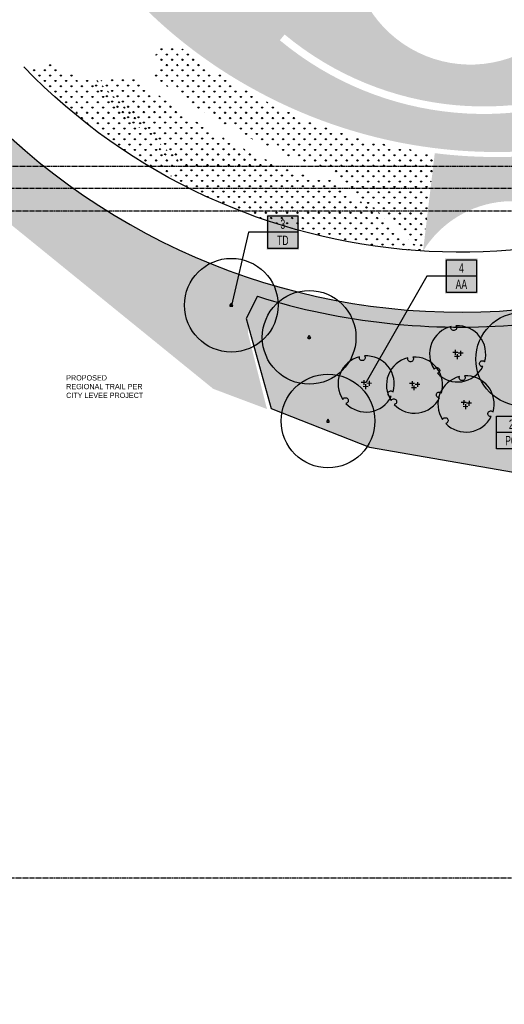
# Model space of a CAD drawing. Extents: x 1609557 to 1611883, y 574690 to 575242.
# Tile 2 of 43: x 1609836 to 1609966, y 574831 to 575094. Entities that reach past the tile are written whole.
import ezdxf
from ezdxf.enums import TextEntityAlignment as Align

# ---------------------------------------------------------------- set-up
doc = ezdxf.new("R2010")
doc.units = 0
doc.header["$MEASUREMENT"] = 0
doc.linetypes.add('HIDDEN', pattern=[0.375, 0.25, -0.125])
for name, color, linetype in [('L-ANNO-MACH', 7, 'HIDDEN'), ('L-ANNO-MACH-OVERALL', 7, 'HIDDEN'), ('L-PLNT-BASE', 2, 'Continuous'), ('L-PLNT-BID-ADD', 2, 'Continuous'), ('L-PLNT-SEED', 2, 'Continuous'), ('L-PLNT-TREE', 5, 'Continuous'), ('L-PLNT-TREE-PLAN', 7, 'Continuous'), ('L-STON', 3, 'Continuous')]:
    doc.layers.add(name, color=color, linetype=linetype)
doc.layers.add('L-ANNO-NOTE', color=2, linetype='Continuous', lineweight=25)
doc.layers.add('L-ANNO-NPLT', color=8, linetype='Continuous', plot=False)
doc.layers.add('L-PLNT-NPLT', color=21, linetype='Continuous', plot=False)
doc.styles.add('RDG 3-32 Anno', font='ARIALN.TTF', dxfattribs={"height": 0.09375})
doc.styles.add('RDG_Standard', font='ARIALN.TTF')
doc.styles.add('X-HLVM1S', font='ARIALN.TTF')
pattern_1 = [(90, (0, 0), (-1.414213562, 1.414213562), [0.375, -2.453427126]), (45, (0, 0), (-1.414213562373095, 1.414213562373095), [0.375, -1.625]), (135, (0, 0), (-1.414213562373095, -1.414213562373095), [0.375, -1.625])]

# ---------------------------------------------------------------- blocks, each defined once
blk = doc.blocks.new('PLNT-TREE-ORN-MULT')
at = {"layer": 'L-PLNT-TREE-PLAN', "color": 0, "extrusion": (5.028865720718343e-15, -4.300868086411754e-18, -1)}
for p, q in [((0.0005820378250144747, 0.02587582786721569), (-0.08649097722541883, 0.02667789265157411)), ((-0.04255343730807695, 0.06981336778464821), (-0.04335550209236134, -0.01725964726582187)), ((0.09588377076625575, 0.01115880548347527), (0.008810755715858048, 0.01196087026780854)), ((0.0527482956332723, 0.05509634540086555), (0.05194623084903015, -0.03197666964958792)), ((0.03269938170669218, -0.04839275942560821), (-0.05437363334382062, -0.04759069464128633)), ((-0.01043609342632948, -0.004455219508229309), (-0.01123815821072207, -0.09152823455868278))]:
    blk.add_line(p, q, dxfattribs=at)
at = {"layer": 'L-PLNT-TREE-PLAN', "color": 0}
blk.add_lwpolyline([(-0.02937539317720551, 0.4991363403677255, -0.2718992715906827), (-0.02216410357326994, 0.4473752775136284, -0.2718992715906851), (-0.06385349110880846, 0.4158601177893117, -0.2633037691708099), (-0.1106958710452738, 0.4355865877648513, -0.2633037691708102), (-0.1179077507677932, 0.4858989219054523, 0.518932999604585), (-0.417688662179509, -0.2748384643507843, -0.2647662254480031), (-0.3769914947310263, -0.2439824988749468, -0.2718992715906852), (-0.3288538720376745, -0.2643289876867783, -0.2633037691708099), (-0.3225163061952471, -0.3147589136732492, -0.2556770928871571), (-0.3610273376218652, -0.3459179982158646, 0.5174068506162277), (0.4463127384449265, -0.2253995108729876, -0.2652179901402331), (0.3991555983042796, -0.2055931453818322, -0.2718992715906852), (0.3927073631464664, -0.1537314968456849, -0.2633037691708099), (0.4332121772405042, -0.1230280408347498, -0.2575414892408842), (0.4796847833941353, -0.1410762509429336, 0.5192192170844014)], format="xyb", close=True, dxfattribs=at)
at = {"layer": 'L-PLNT-NPLT', "style": 'RDG_Standard'}
blk.add_attdef('KEY', (0.1024455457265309, 0.1900547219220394), '', height=0.046875, dxfattribs=at)
at = {"layer": 'L-PLNT-NPLT', "style": 'RDG_Standard', "flags": 1}
for tag, p in [('SIZE', (0.1024455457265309, -0.03404025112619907)), ('COMMON', (0.1024455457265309, 0.04065807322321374)), ('BOTANICAL', (0.1024455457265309, 0.1153563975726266)), ('CONDITION', (0.1024455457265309, -0.1087385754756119)), ('NOTES', (0.1024455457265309, -0.1834368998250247)), ('SORT', (0.1024455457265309, -0.2581352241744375))]:
    blk.add_attdef(tag, p, '', height=0.046875, dxfattribs=at)
blk = doc.blocks.new('PLNT-TREE-DEC-PYRD')
at = {"layer": 'L-PLNT-TREE-PLAN', "color": 0}
for radius in [0.5, 0.002813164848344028]:
    blk.add_circle((0, 0), radius, dxfattribs=at)
for centre, radius, start, end in [((0.03363869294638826, -0.01942130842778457), 0.05087986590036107, 131.3868413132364, 168.6131586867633), ((-0.0336386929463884, -0.01942130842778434), 0.05087986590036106, 11.38684131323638, 48.61315868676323), ((1.275021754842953e-16, 0.03884261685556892), 0.05087986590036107, 251.3868413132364, 288.6131586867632)]:
    blk.add_arc(centre, radius, start, end, dxfattribs=at)
at = {"layer": 'L-PLNT-NPLT', "style": 'RDG_Standard'}
blk.add_attdef('KEY', (0.1024455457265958, 0.1900547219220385), '', height=0.046875, dxfattribs=at)
at = {"layer": 'L-PLNT-NPLT', "style": 'RDG_Standard', "flags": 1}
for tag, p in [('BOTANICAL', (0.1024455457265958, 0.1153563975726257)), ('SIZE', (0.1024455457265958, -0.03404025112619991)), ('COMMON', (0.1024455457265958, 0.04065807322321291)), ('CONDITION', (0.1024455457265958, -0.1087385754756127)), ('NOTES', (0.1024455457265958, -0.1834368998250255)), ('SORT', (0.1024455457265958, -0.2581352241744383))]:
    blk.add_attdef(tag, p, '', height=0.046875, dxfattribs=at)
blk = doc.blocks.new('*U73')
at = {"true_color": 0xffffff}
blk.add_hatch(color=7, dxfattribs=at).paths.add_polyline_path([(0.1124388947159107, 0.2352818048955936), (0.5466388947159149, 0.2352818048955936), (0.5466388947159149, -0.2349535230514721), (0.1124388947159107, -0.2352818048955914)])
at = {"color": 3}
blk.add_lwpolyline([(0.12953889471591, 0.2178535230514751), (0.5295388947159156, 0.2178535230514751), (0.5295388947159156, -0.2178535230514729), (0.12953889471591, -0.2178535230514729)], close=True, dxfattribs=at)
for points in [[(0.12953889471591, 1.110223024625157e-15), (-0.1295388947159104, -1.110223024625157e-15), (-0.3563236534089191, -0.9776983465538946)], [(0.5295388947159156, 1.110223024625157e-15), (0.12953889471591, 1.110223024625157e-15)]]:
    blk.add_lwpolyline(points, dxfattribs=at)
at = {"color": 1, "style": 'X-HLVM1S', "width": 0.8, "flags": 8}
for tag, p in [('PLANTNUMBER', (0.3295302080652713, 0.1089267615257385)), ('SPECIESTYPE', (0.3295302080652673, -0.1089267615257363))]:
    blk.add_attdef(tag, text='', height=0.125, dxfattribs=at).set_placement(p, align=Align.MIDDLE_CENTER)
blk = doc.blocks.new('*U91')
at = {"true_color": 0xffffff}
blk.add_hatch(color=7, dxfattribs=at).paths.add_polyline_path([(0.1124388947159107, 0.2352818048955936), (0.5466388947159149, 0.2352818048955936), (0.5466388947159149, -0.2349535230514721), (0.1124388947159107, -0.2352818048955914)])
at = {"color": 3}
blk.add_lwpolyline([(0.12953889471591, 0.2178535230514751), (0.5295388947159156, 0.2178535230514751), (0.5295388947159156, -0.2178535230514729), (0.12953889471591, -0.2178535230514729)], close=True, dxfattribs=at)
for points in [[(0.12953889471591, 1.110223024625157e-15), (-0.1295388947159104, -1.110223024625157e-15), (-0.9391445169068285, -1.41613935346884)], [(0.5295388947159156, 1.110223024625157e-15), (0.12953889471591, 1.110223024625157e-15)]]:
    blk.add_lwpolyline(points, dxfattribs=at)
at = {"color": 1, "style": 'X-HLVM1S', "width": 0.8, "flags": 8}
for tag, p in [('PLANTNUMBER', (0.3295302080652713, 0.1089267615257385)), ('SPECIESTYPE', (0.3295302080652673, -0.1089267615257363))]:
    blk.add_attdef(tag, text='', height=0.125, dxfattribs=at).set_placement(p, align=Align.MIDDLE_CENTER)
blk = doc.blocks.new('*U104')
at = {"true_color": 0xffffff}
blk.add_hatch(color=7, dxfattribs=at).paths.add_polyline_path([(-0.5466215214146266, 0.2352818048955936), (-0.1124215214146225, 0.2352818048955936), (-0.1124215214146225, -0.2349535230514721), (-0.5466215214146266, -0.2352818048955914)])
at = {"color": 3}
blk.add_lwpolyline([(-0.5295215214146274, 0.2178535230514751), (-0.1295215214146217, 0.2178535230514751), (-0.1295215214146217, -0.2178535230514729), (-0.5295215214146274, -0.2178535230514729)], close=True, dxfattribs=at)
for points in [[(-0.1295215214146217, 1.110223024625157e-15), (-0.5295215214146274, 1.110223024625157e-15)], [(-0.12953889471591, 1.110223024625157e-15), (0.1295388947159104, -1.110223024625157e-15), (0.9222198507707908, 0.01408633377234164)]]:
    blk.add_lwpolyline(points, dxfattribs=at)
at = {"color": 1, "style": 'X-HLVM1S', "width": 0.8, "flags": 8}
for tag, p in [('PLANTNUMBER', (-0.329530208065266, 0.1089267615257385)), ('SPECIESTYPE', (-0.32953020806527, -0.1089267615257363))]:
    blk.add_attdef(tag, text='', height=0.125, dxfattribs=at).set_placement(p, align=Align.MIDDLE_CENTER)
blk = doc.blocks.new('base bid')
at = {"layer": 'L-STON'}
h = blk.add_hatch(dxfattribs=at)
h.set_pattern_fill('AR-SAND', color=256, scale=2.5)
h.set_pattern_definition([(37.50000000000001, (-1609999.634312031, -572521.6229746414), (-0.1574833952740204, 4.817059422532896), [0, -3.8, 0, -4.25, 0, -4.0625]), (7.499999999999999, (-1609999.634312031, -572521.6229746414), (4.424441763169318, 7.055365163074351), [0, -2.05, 0, -3.425, 0, -1.3125]), (327.5, (-1610002.709312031, -572521.6229746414), (7.785354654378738, 0.01414763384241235), [0, -1.25, 0, -4.5, 0, -5.875]), (317.5, (-1610002.709312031, -572521.6229746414), (7.515316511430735, 2.194188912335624), [0, -0.625, 0, -2.95, 0, -3.375])])
edge = h.paths.add_edge_path()
edge.add_arc((975.1842532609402, 318.8047683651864), 481.7702616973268, 258.8784101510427, 260.4107916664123)
edge.add_line((894.9295026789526, -156.2339248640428), (884.2027706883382, -168.446132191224))
edge.add_line((884.2027706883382, -168.446132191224), (847.8491190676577, -190.6539219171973))
edge.add_line((847.8491190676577, -190.6539219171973), (798.1555349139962, -190.6539219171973))
edge.add_line((798.1555349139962, -190.6539219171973), (747.2964987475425, -172.5301932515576))
edge.add_line((747.2964987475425, -172.5301932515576), (711.4840671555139, -150.6228875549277))
edge.add_line((711.4840671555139, -150.6228875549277), (675.9964703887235, -118.4368421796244))
edge.add_line((675.9964703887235, -118.4368421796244), (504.1727170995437, -76.0782215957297))
edge.add_line((504.1727170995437, -76.0782215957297), (470.0743235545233, -62.44787501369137))
edge.add_line((470.0743235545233, -62.44787501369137), (384.715996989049, -72.36735664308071))
edge.add_line((384.715996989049, -72.36735664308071), (355.9447126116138, -76.94914028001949))
edge.add_line((355.9447126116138, -76.94914028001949), (344.0520851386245, -87.07581996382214))
edge.add_line((344.0520851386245, -87.07581996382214), (331.4194478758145, -90.8919148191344))
edge.add_line((331.4194478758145, -90.8919148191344), (175.0001791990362, -27.13090893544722))
edge.add_line((175.0001791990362, -27.13090893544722), (63.61505718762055, -52.02526193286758))
edge.add_line((63.61505718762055, -52.02526193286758), (4.422241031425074, -54.8544149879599))
edge.add_line((4.422241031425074, -54.8544149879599), (-69.8879120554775, -41.95109310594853))
edge.add_line((-69.8879120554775, -41.95109310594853), (-96.10807950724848, -31.68806857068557))
edge.add_line((-96.10807950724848, -31.68806857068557), (-102.7708319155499, -7.592912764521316))
edge.add_line((-102.7708319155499, -7.592912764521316), (-99.76146007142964, -1.693859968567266))
edge.add_arc((-45.59932130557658, 172.0601694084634), 182.0000000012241, 252.6868395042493, 275.0190642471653)
edge.add_line((-29.67664987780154, -9.241977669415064), (-29.3447826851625, -9.184034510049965))
edge.add_arc((-28.57626109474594, -25.37728074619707), 16.21147276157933, 61.79194727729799, 92.71718391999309, ccw=False)
edge.add_arc((51.7120899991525, 124.3093414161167), 153.6481874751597, 241.7919472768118, 285.8858236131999)
edge.add_arc((152.758396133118, -235.6392442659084), 220.2162130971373, 98.85330476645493, 105.5376167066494, ccw=False)
edge.add_arc((151.1820899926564, -225.4125226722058), 209.8687354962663, 70.0580048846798, 98.85778749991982, ccw=False)
edge.add_line((222.7617353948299, -28.12785397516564), (221.7754935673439, -30.49284057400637))
edge.add_arc((29.16494143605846, -585.7581051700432), 587.7230120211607, 70.86935000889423, 71.65257934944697)
edge.add_line((214.167296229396, -27.91182923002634), (214.0402741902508, -29.80142796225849))
edge.add_arc((29.16494161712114, -585.7581046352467), 585.8896781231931, 65.17206158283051, 71.60620215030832, ccw=False)
edge.add_line((275.1769008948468, -54.02054641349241), (275.9467077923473, -52.35666286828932))
edge.add_arc((29.16494235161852, -585.75810302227), 587.72300968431, 65.17206158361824, 66.03012498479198)
edge.add_line((267.9310958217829, -48.72080443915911), (268.3267669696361, -47.52202050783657))
edge.add_arc((365.5151381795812, 215.059979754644), 279.990868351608, 249.6891869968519, 287.8717470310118)
edge.add_arc((486.1190613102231, -158.9674474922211), 112.9999999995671, 62.84612761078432, 107.87174703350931, ccw=False)
edge.add_arc((625.6385876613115, 96.25216650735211), 177.9296759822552, 240.3772305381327, 271.4824047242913)
edge.add_arc((632.2057718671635, -159.6083406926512), 78.01511050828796, 45.1453067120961, 91.44266237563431, ccw=False)
edge.add_arc((804.4438500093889, -11.05135270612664), 149.7828535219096, 218.5050005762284, 297.7887874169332)
edge.add_arc((874.7528747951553, -144.4675637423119), 1.025781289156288, 113.8194262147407, 117.78878741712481, ccw=False)
edge.add_arc((923.8125677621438, -114.0406244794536), 57.59553997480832, 210.7966945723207, 223.8177650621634)
at = {"layer": 'L-PLNT-SEED'}
blk.add_lwpolyline([(-99.76146007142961, -1.693859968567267), (-102.7708319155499, -7.592912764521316), (-96.10807950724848, -31.68806857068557), (-69.8879120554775, -41.95109310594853), (4.422241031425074, -54.8544149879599), (63.61505718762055, -52.02526193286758), (175.0001791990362, -27.13090893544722), (331.4194478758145, -90.8919148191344), (344.0520851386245, -87.07581996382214), (355.9447126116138, -76.94914028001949), (384.715996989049, -72.36735664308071), (470.0743235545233, -62.44787501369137), (504.1727170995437, -76.0782215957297), (675.9964703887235, -118.4368421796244), (711.4840671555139, -150.6228875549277), (747.2964987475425, -172.5301932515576), (798.1555349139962, -190.6539219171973), (847.8491190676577, -190.6539219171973), (884.2027706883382, -168.446132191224), (894.9295026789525, -156.2339248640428)], dxfattribs=at)
blk.add_lwpolyline([(-99.76146007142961, -1.693859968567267, 0.09775229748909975), (-29.67664987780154, -9.241977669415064), (-29.34478268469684, -9.184034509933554)], format="xyb", dxfattribs=at)
blk = doc.blocks.new('viewports_Rebid')
at = {"layer": 'L-ANNO-MACH'}
blk.add_lwpolyline([(364.2274583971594, -20.91160278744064), (145.3571885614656, -20.91160278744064)], dxfattribs=at)
at = {"layer": 'L-ANNO-MACH-OVERALL'}
for points in [[(50.22745839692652, 152.8701087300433), (50.22745839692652, 163.0883972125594), (370.2274583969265, 163.0883972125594), (370.2274583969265, -26.91160278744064), (136.7476553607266, -26.91160278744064)], [(141.1757771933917, -14.91160278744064), (370.2274583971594, -14.91160278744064), (370.2274583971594, -204.9116027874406), (83.85479274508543, -204.9116027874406)]]:
    blk.add_lwpolyline(points, dxfattribs=at)
blk = doc.blocks.new('OPT B AGAIN')
at = {"layer": 'L-STON'}
h = blk.add_hatch(dxfattribs=at)
h.set_pattern_fill('AR-SAND', color=256, scale=2.5)
h.set_pattern_definition([(37.50000000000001, (-1609968.10246036, -572516.2398959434), (-0.1574833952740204, 4.817059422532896), [0, -3.8, 0, -4.25, 0, -4.0625]), (7.499999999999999, (-1609968.10246036, -572516.2398959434), (4.424441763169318, 7.055365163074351), [0, -2.05, 0, -3.425, 0, -1.3125]), (327.5, (-1609971.17746036, -572516.2398959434), (7.785354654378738, 0.01414763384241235), [0, -1.25, 0, -4.5, 0, -5.875]), (317.5, (-1609971.17746036, -572516.2398959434), (7.515316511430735, 2.194188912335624), [0, -0.625, 0, -2.95, 0, -3.375])])
edge = h.paths.add_edge_path()
edge.add_line((387.4765642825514, -71.56606158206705), (416.2478486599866, -66.98427794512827))
edge.add_line((416.2478486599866, -66.98427794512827), (501.6061752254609, -57.06479631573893))
edge.add_line((501.6061752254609, -57.06479631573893), (535.7045687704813, -70.69514289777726))
edge.add_line((535.7045687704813, -70.69514289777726), (707.5283220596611, -113.0537634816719))
edge.add_line((707.5283220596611, -113.0537634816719), (743.0159188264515, -145.2398088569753))
edge.add_line((743.0159188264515, -145.2398088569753), (778.8283504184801, -167.1471145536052))
edge.add_line((778.8283504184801, -167.1471145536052), (829.6873865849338, -185.2708432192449))
edge.add_line((829.6873865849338, -185.2708432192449), (879.3809707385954, -185.2708432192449))
edge.add_line((879.3809707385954, -185.2708432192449), (915.7346223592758, -163.0630534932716))
edge.add_line((915.7346223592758, -163.0630534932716), (926.4613543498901, -150.8508461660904))
edge.add_line((926.4613543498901, -150.8508461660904), (913.7866116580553, -148.5347929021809))
edge.add_arc((962.3961570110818, -102.8307342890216), 66.72142739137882, 211.9891666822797, 223.2354667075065, ccw=False)
edge.add_arc((835.9757016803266, -5.668274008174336), 149.7828535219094, 218.5050005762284, 297.7887874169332, ccw=False)
edge.add_arc((663.7376235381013, -154.2252619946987), 78.01511050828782, 45.14530671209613, 91.44266237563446)
edge.add_arc((657.1704393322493, 101.6352452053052), 177.9296759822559, 240.3772305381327, 271.4824047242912, ccw=False)
edge.add_arc((517.6509129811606, -153.5843687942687), 112.9999999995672, 62.84612761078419, 107.8717470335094)
edge.add_arc((397.0469898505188, 220.4430584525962), 279.9908683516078, 249.6891869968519, 287.87174703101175, ccw=False)
edge.add_line((299.8586186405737, -42.13894180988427), (299.4629474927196, -43.33772574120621))
edge.add_arc((60.69679402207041, -580.3750243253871), 587.7230096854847, 65.17206158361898, 66.0301249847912, ccw=False)
edge.add_line((307.4785594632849, -46.97358417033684), (306.7087525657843, -48.63746771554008))
edge.add_arc((60.69679328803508, -580.3750259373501), 585.8896781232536, 65.17206158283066, 71.60620215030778)
edge.add_line((245.5721258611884, -24.41834926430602), (245.6991479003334, -22.52875053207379))
edge.add_arc((60.69679310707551, -580.3750264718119), 587.723012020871, 70.86935000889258, 71.65257934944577, ccw=False)
edge.add_line((253.3073452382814, -25.10976187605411), (254.2935870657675, -22.74477527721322))
edge.add_arc((182.7139416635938, -220.0294439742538), 209.8687354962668, 70.05800488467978, 98.85778749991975)
edge.add_arc((184.2902478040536, -230.2561655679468), 220.2162130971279, 98.85330476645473, 105.5376167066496)
edge.add_arc((83.24394167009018, 129.6924201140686), 153.6481874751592, 241.79194727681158, 285.8858236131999, ccw=False)
edge.add_arc((2.955590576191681, -19.99420204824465), 16.21147276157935, 61.79194727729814, 92.71718391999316)
edge.add_line((2.187068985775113, -3.800955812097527), (1.855201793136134, -3.858898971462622))
edge.add_arc((-14.06746963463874, 177.4432481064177), 182.0000000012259, 252.6868395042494, 275.01906424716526, ccw=False)
edge.add_line((-68.229608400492, 3.689218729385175), (-71.23898024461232, -2.209834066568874))
edge.add_line((-71.23898024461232, -2.209834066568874), (-64.57622783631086, -26.30498987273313))
edge.add_line((-64.57622783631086, -26.30498987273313), (-38.35606038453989, -36.56801440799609))
edge.add_line((-38.35606038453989, -36.56801440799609), (35.95409270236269, -49.47133629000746))
edge.add_line((35.95409270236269, -49.47133629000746), (95.14690885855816, -46.64218323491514))
edge.add_line((95.14690885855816, -46.64218323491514), (206.5320308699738, -21.74783023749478))
edge.add_line((206.5320308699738, -21.74783023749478), (362.9512995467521, -85.50883612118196))
edge.add_line((362.9512995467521, -85.50883612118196), (375.5839368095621, -81.6927412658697))
edge.add_line((375.5839368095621, -81.6927412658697), (387.4765642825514, -71.56606158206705))
at = {"layer": 'L-PLNT-SEED'}
blk.add_lwpolyline([(-68.229608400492, 3.689218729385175), (-71.23898024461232, -2.209834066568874), (-64.57622783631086, -26.30498987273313), (-38.35606038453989, -36.56801440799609), (35.95409270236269, -49.47133629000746), (95.14690885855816, -46.64218323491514), (206.5320308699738, -21.74783023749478), (362.9512995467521, -85.50883612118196), (375.5839368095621, -81.6927412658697), (387.4765642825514, -71.56606158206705), (416.2478486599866, -66.98427794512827), (501.6061752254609, -57.06479631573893), (535.7045687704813, -70.69514289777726), (707.5283220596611, -113.0537634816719), (743.0159188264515, -145.2398088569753), (778.8283504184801, -167.1471145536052), (829.6873865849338, -185.2708432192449), (879.3809707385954, -185.2708432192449), (915.7346223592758, -163.0630534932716), (926.4613543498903, -150.8508461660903)], dxfattribs=at)
blk.add_lwpolyline([(-68.229608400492, 3.689218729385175, 0.09775229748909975), (1.855201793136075, -3.858898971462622), (2.187068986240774, -3.800955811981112)], format="xyb", dxfattribs=at)

msp = doc.modelspace()

# ---------------------------------------------------------------- hatches: boundary and pattern name
at = {"layer": 'L-STON'}
h = msp.add_hatch(dxfattribs=at)
h.set_pattern_fill('GRASS', color=256, scale=2)
h.set_pattern_definition(pattern_1)
edge = h.paths.add_edge_path()
edge.add_line((1609862.714228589, 575104.3460039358), (1609865.395497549, 575104.8846282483))
edge.add_line((1609865.395497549, 575104.8846282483), (1609867.642064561, 575107.5269242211))
edge.add_line((1609867.642064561, 575107.5269242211), (1609867.919656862, 575109.5219423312))
edge.add_line((1609867.919656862, 575109.5219423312), (1609870.497038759, 575113.5200160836))
edge.add_line((1609870.497038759, 575113.5200160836), (1609873.166516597, 575113.5200160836))
edge.add_line((1609873.166516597, 575113.5200160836), (1609875.42665015, 575114.5108556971))
edge.add_line((1609875.42665015, 575114.5108556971), (1609876.338478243, 575116.8624324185))
edge.add_line((1609876.338478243, 575116.8624324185), (1609875.903566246, 575121.0190336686))
edge.add_line((1609875.903566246, 575121.0190336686), (1609877.000629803, 575123.3971171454))
edge.add_line((1609877.000629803, 575123.3971171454), (1609877.073289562, 575123.9201005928))
edge.add_arc((1609907.813563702, 575185.1568305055), 68.51935160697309, 243.3437706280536, 284.7621317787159)
edge.add_arc((1609956.74638323, 575113.6583205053), 31.90698665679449, 170.5461095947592, 365.9405861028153)
edge.add_arc((1610026.776919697, 575246.4152299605), 134.999999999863, 253.5208797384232, 274.310014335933)
edge.add_arc((1610038.468693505, 575086.3676616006), 25.47630552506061, -54.59372672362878, 93.47932790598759, ccw=False)
edge.add_line((1610053.228911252, 575065.6028327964), (1610002.059122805, 575079.4966053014))
edge.add_line((1610002.059122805, 575079.4966053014), (1610001.079909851, 575081.2404923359))
edge.add_arc((1609960.31775861, 575153.8340856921), 83.25492640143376, 230.295247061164, 299.31471975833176, ccw=False)
edge.add_line((1609907.131877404, 575089.7821941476), (1609905.854214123, 575088.2435010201))
edge.add_line((1609905.854214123, 575088.2435010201), (1609898.668434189, 575075.2961163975))
edge.add_arc((1609962.138933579, 575190.6264016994), 131.6418588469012, 220.9513259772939, 241.1743931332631, ccw=False)
h = msp.add_hatch(dxfattribs=at)
h.set_pattern_fill('GRASS', color=256, scale=2)
h.set_pattern_definition(pattern_1)
edge = h.paths.add_edge_path()
edge.add_arc((1609954.567096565, 575192.8131509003), 160.9863929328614, 282.40646173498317, 307.7964502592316, ccw=False)
edge.add_arc((1609967.933191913, 575017.2926715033), 28.01758093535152, 40.76264190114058, 148.3625107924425)
edge.add_line((1609944.079474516, 575031.9890999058), (1609947.21027804, 575058.1108349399))
edge.add_arc((1609963.856128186, 575192.7517237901), 135.6659621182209, 262.9522016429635, 275.4714003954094)
edge.add_line((1609976.791725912, 575057.7038671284), (1609976.66459407, 575059.0311256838))
edge.add_arc((1609963.856128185, 575192.7517237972), 134.3326287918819, 240.96978801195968, 275.4714003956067, ccw=False)
edge.add_line((1609898.668434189, 575075.2961163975), (1609905.854214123, 575088.2435010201))
edge.add_arc((1609960.31775861, 575153.834085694), 85.2549264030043, 230.2952470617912, 299.3147197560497)
edge.add_line((1610002.059122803, 575079.4966053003), (1610053.228911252, 575065.6028327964))
h = msp.add_hatch(dxfattribs=at)
h.set_pattern_fill('GRASS', color=256, scale=2)
h.set_pattern_definition(pattern_1)
edge = h.paths.add_edge_path()
edge.add_arc((1610813.216045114, 574959.1414492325), 100.0040495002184, 216.1022558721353, 216.1817475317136)
edge.add_arc((1610656.820515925, 574844.9201608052), 93.66082483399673, 36.09956406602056, 36.18443933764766)
edge = h.paths.add_edge_path()
edge.add_line((1609968.687393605, 575012.2828954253), (1609968.102458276, 575016.2398957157))
edge.add_arc((1609954.034991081, 575193.683145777), 178.0000017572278, 253.0948772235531, 274.5328533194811, ccw=False)
edge.add_arc((1609954.034990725, 575193.6831440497), 178.0000000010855, 248.16826524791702, 253.0948771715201, ccw=False)
edge.add_arc((1609954.034990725, 575193.6831440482), 177.9999999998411, 238.03358010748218, 248.1682652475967, ccw=False)
edge.add_arc((1609954.034990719, 575193.6831440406), 177.9999999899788, 221.3720803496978, 238.033580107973, ccw=False)
edge.add_arc((1609916.37045134, 575160.5099906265), 127.809606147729, 215.3124549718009, 221.3720803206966, ccw=False)
edge.add_arc((1609869.584878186, 574941.4546373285), 156.1524184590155, 111.6098876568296, 115.6512929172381)
edge.add_arc((1609765.242331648, 575157.5691477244), 83.83367074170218, 276.5399601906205, 295.99620355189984, ccw=False)
edge.add_line((1609774.790663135, 575074.2810110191), (1609793.91872741, 575061.8659131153))
edge.add_arc((1609739.119560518, 574977.4969385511), 100.6035414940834, 49.28011877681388, 56.9955511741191, ccw=False)
edge.add_line((1609804.749430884, 575053.7451691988), (1609811.023914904, 575047.8491104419))
edge.add_line((1609811.023914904, 575047.8491104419), (1609816.541248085, 575053.3064861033))
edge.add_line((1609816.541248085, 575053.3064861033), (1609888.084439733, 574995.2144768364))
edge.add_line((1609888.084439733, 574995.2144768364), (1609902.420042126, 574989.8289895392))
edge.add_line((1609902.420042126, 574989.8289895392), (1609897.395630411, 575009.8454450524))
edge.add_arc((1609904.28674102, 575010.7120738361), 6.94539062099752, 101.69690295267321, 187.1679094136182, ccw=False)
edge.add_arc((1609948.778174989, 575178.4044143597), 167.3102986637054, 254.0774575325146, 276.8341494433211)
h = msp.add_hatch(dxfattribs=at)
h.set_pattern_fill('GRASS', color=256, scale=2)
h.set_pattern_definition(pattern_1)
edge = h.paths.add_edge_path()
edge.add_arc((1609867.322013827, 574949.5958534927), 136.8717420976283, 84.54721605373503, 87.47158032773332)
edge.add_line((1609873.360100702, 575086.3343458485), (1609872.523932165, 575083.3669573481))
edge.add_line((1609872.523932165, 575083.3669573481), (1609874.112782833, 575081.0682231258))
edge.add_line((1609874.112782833, 575081.0682231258), (1609872.398915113, 575079.3543554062))
edge.add_line((1609872.398915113, 575079.3543554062), (1609871.254415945, 575079.4461148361))
edge.add_arc((1609963.856206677, 575192.7518658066), 146.3327880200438, 230.741780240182, 252.1599519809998)
edge.add_line((1609919.025585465, 575053.455418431), (1609944.079474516, 575031.9890999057))
edge.add_line((1609944.079474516, 575031.9890999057), (1609947.210278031, 575058.110834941))
edge.add_arc((1609963.856128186, 575192.7517237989), 135.665962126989, 231.9981184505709, 262.9522016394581, ccw=False)
h = msp.add_hatch(dxfattribs=at)
h.set_pattern_fill('GRASS', color=256, scale=2)
h.set_pattern_definition(pattern_1)
edge = h.paths.add_edge_path()
edge.add_line((1609837.543808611, 575081.1414009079), (1609839.21102982, 575080.9979374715))
edge.add_line((1609839.21102982, 575080.9979374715), (1609844.727133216, 575081.7738158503))
edge.add_line((1609844.727133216, 575081.7738158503), (1609848.712304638, 575079.614284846))
edge.add_line((1609848.712304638, 575079.614284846), (1609850.799153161, 575079.0649952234))
edge.add_arc((1609857.77841287, 575098.1401334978), 20.31184300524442, 249.9033102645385, 260.6034550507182)
edge.add_arc((1609854.263432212, 575087.9671361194), 9.868302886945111, 271.1539577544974, 281.8541025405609)
edge.add_arc((1609952.18833809, 575170.9728301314), 133.35258555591, 224.0173564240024, 234.7175012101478)
edge.add_arc((1609885.541473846, 575054.1969843), 13.05435216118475, 142.6587773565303, 153.3589221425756)
edge.add_arc((1609905.032377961, 575106.0022855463), 55.51994526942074, 235.8592765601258, 242.6275290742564)
edge.add_line((1609879.505797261, 575056.6985534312), (1609876.612843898, 575051.381325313))
edge.add_arc((1609955.312765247, 575195.22356118), 163.9642230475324, 224.0889840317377, 241.3157554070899, ccw=False)
h = msp.add_hatch(dxfattribs=at)
h.set_pattern_fill('GRASS', color=256, scale=2)
h.set_pattern_definition([(90, (-0.4249516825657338, -1.227259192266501), (-1.414213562, 1.414213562), [0.375, -2.453427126]), (45, (-0.4249516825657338, -1.227259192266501), (-1.414213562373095, 1.414213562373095), [0.375, -1.625]), (135, (-0.4249516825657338, -1.227259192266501), (-1.414213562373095, -1.414213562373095), [0.375, -1.625])])
edge = h.paths.add_edge_path()
edge.add_line((1609873.448111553, 575058.8232970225), (1609874.57056636, 575060.4786203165))
edge.add_arc((1609963.43117652, 575191.5244646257), 158.3326288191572, 226.3822974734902, 235.8592765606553, ccw=False)
edge.add_line((1609854.206480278, 575076.8981714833), (1609865.973948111, 575078.6081432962))
edge.add_line((1609865.973948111, 575078.6081432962), (1609867.373252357, 575078.4959550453))
edge.add_arc((1609963.431176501, 575191.5244646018), 148.3326287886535, 229.6402633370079, 252.1599642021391)
edge.add_line((1609917.987912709, 575050.3243281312), (1609918.600633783, 575052.2281592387))
edge.add_line((1609918.600633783, 575052.2281592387), (1609944.064569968, 575031.9866388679))
edge.add_arc((1609955.532773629, 575198.8796595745), 167.28658062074, 241.8303252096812, 266.0690484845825, ccw=False)
edge.add_line((1609876.559414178, 575051.40759933), (1609879.080845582, 575055.4712942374))
edge.add_arc((1609904.607426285, 575104.7750263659), 55.51994528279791, 235.8592765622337, 242.6275290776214, ccw=False)

# ---------------------------------------------------------------- linework, layer by layer
at = {"layer": 'L-ANNO-NPLT'}
msp.add_lwpolyline([(1609831.877978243, 575085.9234201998), (1609826.998214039, 575069.0009184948, 0.2239863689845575), (1609969.438687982, 575016.3508962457), (1609999.634312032, 575021.6229746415, 0.1000221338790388), (1610062.863875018, 575052.8276367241), (1610053.408584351, 575065.6933611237, -0.008043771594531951), (1610052.736496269, 575065.2229836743, -0.3815580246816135), (1609837.515876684, 575081.1438044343, -0.3815580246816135)], format="xyb", dxfattribs=at)

# ---------------------------------------------------------------- block references
at = {"layer": 'L-ANNO-NOTE'}
ref = msp.add_blockref('*U73', (1609900.06626748, 575037.0034173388), dxfattribs=dict(at, xscale=20, yscale=20, zscale=20))
ref.add_attrib('PLANTNUMBER', '3', dxfattribs={"layer": '0', "color": 1, "height": 2.5, "style": 'X-HLVM1S', "width": 0.8}).set_placement((1609906.656871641, 575039.1819525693), align=Align.MIDDLE_CENTER)
ref.add_attrib('SPECIESTYPE', 'TD', dxfattribs={"layer": '0', "color": 1, "height": 2.5, "style": 'X-HLVM1S', "width": 0.8}).set_placement((1609906.656871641, 575034.8248821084), align=Align.MIDDLE_CENTER)
ref = msp.add_blockref('*U91', (1609947.722467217, 575025.300000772), dxfattribs=dict(at, xscale=20, yscale=20, zscale=20))
ref.add_attrib('PLANTNUMBER', '4', dxfattribs={"layer": '0', "color": 1, "height": 2.5, "style": 'X-HLVM1S', "width": 0.8}).set_placement((1609954.313071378, 575027.4785360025), align=Align.MIDDLE_CENTER)
ref.add_attrib('SPECIESTYPE', 'AA', dxfattribs={"layer": '0', "color": 1, "height": 2.5, "style": 'X-HLVM1S', "width": 0.8}).set_placement((1609954.313071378, 575023.1214655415), align=Align.MIDDLE_CENTER)
ref = msp.add_blockref('*U104', (1609974.234849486, 574983.5763204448), dxfattribs=dict(at, xscale=20, yscale=20, zscale=20))
ref.add_attrib('PLANTNUMBER', '2', dxfattribs={"layer": '0', "color": 1, "height": 2.5, "style": 'X-HLVM1S', "width": 0.8}).set_placement((1609967.644245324, 574985.7548556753), align=Align.MIDDLE_CENTER)
ref.add_attrib('SPECIESTYPE', 'PO', dxfattribs={"layer": '0', "color": 1, "height": 2.5, "style": 'X-HLVM1S', "width": 0.8}).set_placement((1609967.644245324, 574981.3977852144), align=Align.MIDDLE_CENTER)
at = {"layer": 'L-PLNT-BASE'}
msp.add_blockref('base bid', (1609999.634312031, 575021.6229746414), dxfattribs=at)
at = {"layer": 'L-PLNT-BID-ADD'}
msp.add_blockref('OPT B AGAIN', (1609968.10246036, 575016.2398959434), dxfattribs=at)
at = {"layer": 'L-PLNT-TREE'}
for name, p, xscale, yscale, zscale in [('PLNT-TREE-DEC-PYRD', (1609892.890416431, 575017.5455131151), 25, 25, 25), ('PLNT-TREE-DEC-PYRD', (1609913.680778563, 575008.9623512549), 25, 25, 25), ('PLNT-TREE-DEC-PYRD', (1609970.664061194, 575003.1453577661), 25, 25, 25), ('PLNT-TREE-ORN-MULT', (1609953.313227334, 575004.5521787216), 15, 15, 15), ('PLNT-TREE-ORN-MULT', (1609928.898790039, 574996.516955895), 15, 15, 15), ('PLNT-TREE-ORN-MULT', (1609941.803628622, 574996.2169571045), 15, 15, 15), ('PLNT-TREE-DEC-PYRD', (1609918.70934644, 574986.6525186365), 25, 25, 25), ('PLNT-TREE-ORN-MULT', (1609955.561194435, 574991.1854624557), 15, 15, 15)]:
    msp.add_blockref(name, p, dxfattribs=dict(at, xscale=xscale, yscale=yscale, zscale=zscale))

# ---------------------------------------------------------------- next in the draw order: texts
at = {"layer": 'L-ANNO-NOTE', "insert": (1609848.823442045, 574998.8605579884, -0.9446156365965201), "char_height": 1.4, "attachment_point": 1, "style": 'RDG 3-32 Anno', "bg_fill": 3, "box_fill_scale": 1.5, "bg_fill_color": 256, "bg_fill_transparency": 0}
msp.add_mtext_dynamic_manual_height_columns('PROPOSED \\PREGIONAL TRAIL PER CITY LEVEE PROJECT', width=17.91307730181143, gutter_width=14.0625, heights=[0], dxfattribs=at)

# ---------------------------------------------------------------- next in the draw order: block references
at = {"layer": 'L-ANNO-MACH'}
msp.add_blockref('viewports_Rebid', (1609666.84857738, 575069.5637974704), dxfattribs=at)

doc.saveas('drawing.dxf')
